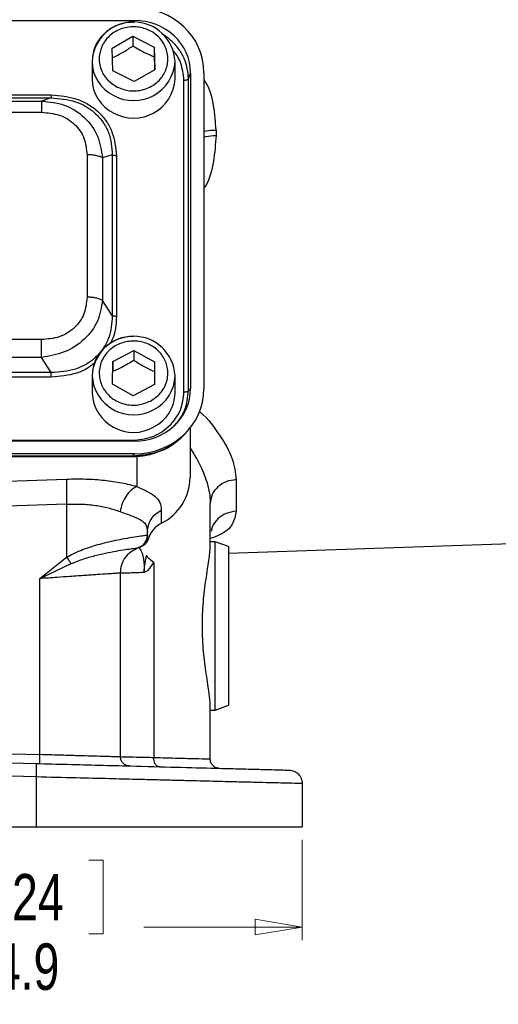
# Model space of a CAD drawing. Header units: inches. Extents: x 0.6 to 16.3, y 0.2 to 11.5.
# Tile 4 of 12: x 4.6 to 6.1, y 4 to 6.9. Entities that reach past the tile are written whole.
import ezdxf

# ---------------------------------------------------------------- set-up
doc = ezdxf.new("R2010")
doc.units = ezdxf.units.IN
doc.header["$MEASUREMENT"] = 0
doc.styles.add('SLDTEXTSTYLE0', font='TXT', dxfattribs={"width": 0.75})
doc.dimstyles.new('SLDDIMSTYLE1', dxfattribs={"dimtxt": 0.137795, "dimasz": 0.14, "dimexe": 0, "dimexo": 0.0625, "dimgap": 0.034449, "dimtad": 0, "dimdec": 1, "dimlfac": 1.5, "dimrnd": 1e-09, "dimzin": 12, "dimdsep": 46, "dimtxsty": 'SLDTEXTSTYLE0', "dimblk1": 'CLOSED', "dimblk2": 'CLOSED', "dimsah": 1, "dimcen": 0.09, "dimadec": 0, "dimazin": 3, "dimtfac": 1, "dimtdec": 1, "dimtofl": 0, "dimtmove": 0, "dimatfit": 3, "dimldrblk": 'CLOSED', "dimfxl": 0, "dimfrac": 2, "dimtolj": 1, "dimtzin": 12, "dimarcsym": 0})

# ---------------------------------------------------------------- blocks, each defined once
blk = doc.blocks.new('_Closed')
at = {"color": 0, "linetype": 'ByBlock', "lineweight": -2}
for p, q in [((-1, 0.166667), (0, 0)), ((-1, 0.166667), (-1, -0.166667)), ((0, 0), (-1, -0.166667)), ((0, 0), (-1, 0))]:
    blk.add_line(p, q, dxfattribs=at)
blk = doc.blocks.new('_D_11')
at = {"color": 7, "linetype": 'Continuous', "lineweight": 0}
for p, q in [((2.231, 4.4957), (2.231, 4.1977)), ((5.4843, 4.4957), (5.4843, 4.1977)), ((4.5449, 4.4355), (4.5029, 4.4355)), ((4.5029, 4.4355), (4.5029, 4.2168)), ((4.8503, 4.4355), (4.8923, 4.4355)), ((4.8923, 4.4355), (4.8923, 4.2168)), ((2.231, 4.237), (4.3821, 4.237)), ((4.5029, 4.2168), (4.5449, 4.2168)), ((4.8923, 4.2168), (4.8503, 4.2168)), ((5.4843, 4.237), (5.0132, 4.237))]:
    blk.add_line(p, q, dxfattribs=at)
at = {"color": 7, "linetype": 'Continuous', "lineweight": 18, "xscale": 0.14, "yscale": 0.14, "rotation": 180.0000000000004}
blk.add_blockref('_Closed', (2.231, 4.237, 0.3544), dxfattribs=at)
at = {"color": 7, "linetype": 'Continuous', "lineweight": 18, "xscale": 0.14, "yscale": 0.14}
blk.add_blockref('_Closed', (5.4843, 4.237, 0.3544), dxfattribs=at)
at = {"color": 7, "linetype": 'Continuous', "lineweight": 18, "char_height": 0.1378, "attachment_point": 1, "style": 'SLDTEXTSTYLE0'}
for s, insert in [('124', (4.5449, 4.3944)), ('4.9', (4.5704, 4.1882))]:
    blk.add_mtext(s, dxfattribs=dict(at, insert=insert))

msp = doc.modelspace()

# ---------------------------------------------------------------- linework, layer by layer
at = {"color": 7, "linetype": 'Continuous', "lineweight": 25}
for p, q in [((2.731, 6.9304), (4.9849, 6.9304)), ((4.9197, 6.8483), (4.9811, 6.8834)), ((4.9811, 6.8834), (5.0444, 6.8513)), ((4.9811, 6.8834), (4.9811, 6.8547)), ((4.9215, 6.7811), (4.9197, 6.8483)), ((5.0444, 6.8513), (5.0462, 6.7841)), ((5.0444, 6.8513), (5.0444, 6.8226)), ((4.8596, 6.8086), (4.8596, 6.7565)), ((5.1063, 6.7565), (5.1063, 6.8086)), ((4.9848, 6.749), (4.9215, 6.7811)), ((5.0462, 6.7841), (4.9848, 6.749)), ((5.1466, 6.7571), (5.1523, 6.7741)), ((5.1523, 6.7741), (5.1523, 5.8368)), ((5.1923, 6.7752), (5.1923, 5.8357)), ((5.1328, 5.8264), (5.1328, 6.753)), ((5.1466, 5.8305), (5.1466, 6.7571)), ((2.9773, 6.7089), (4.7386, 6.7089)), ((2.9773, 6.7001), (4.7386, 6.7001)), ((4.7386, 6.7001), (4.7096, 6.691)), ((3.0063, 6.691), (4.7096, 6.691)), ((3.0063, 6.6575), (4.7096, 6.6575)), ((5.2282, 6.6048), (5.2282, 6.5885)), ((4.8447, 6.5313), (4.8447, 6.1082)), ((4.9199, 6.5309), (4.8909, 6.5218)), ((4.9199, 6.5309), (4.9199, 6.0535)), ((4.932, 6.5284), (4.932, 6.051)), ((4.8909, 6.5218), (4.8909, 6.0987)), ((4.9199, 6.0535), (4.8909, 6.0987)), ((4.7096, 5.9821), (3.0063, 5.9821)), ((4.921, 5.9168), (4.9837, 5.9498)), ((4.9837, 5.9498), (5.0457, 5.9157)), ((4.9837, 5.9498), (4.9837, 5.9212)), ((4.7096, 5.9294), (3.0063, 5.9294)), ((4.7386, 5.8843), (4.7096, 5.9294)), ((4.9203, 5.8496), (4.921, 5.9168)), ((4.921, 5.9168), (4.921, 5.8881)), ((5.0457, 5.9157), (5.045, 5.8484)), ((4.7386, 5.8843), (2.9773, 5.8843)), ((4.7386, 5.8704), (2.9773, 5.8704)), ((4.8596, 5.875), (4.8596, 5.8229)), ((5.1063, 5.8229), (5.1063, 5.875)), ((4.9822, 5.8154), (4.9203, 5.8496)), ((5.045, 5.8484), (4.9822, 5.8154)), ((5.1466, 5.8305), (5.1523, 5.8368)), ((5.1359, 5.7022), (5.1434, 5.7106)), ((5.151, 5.7193), (5.151, 5.5723)), ((4.9849, 5.6805), (2.731, 5.6805)), ((2.7367, 5.683), (4.9792, 5.683)), ((4.9861, 5.6432), (2.7298, 5.6432)), ((4.9792, 5.6356), (2.7367, 5.6356)), ((2.7367, 5.6347), (4.9792, 5.6347)), ((4.9861, 5.6432), (4.9792, 5.6356)), ((4.3263, 5.5514), (4.7842, 5.5679)), ((5.2882, 5.5661), (5.2882, 5.4721)), ((4.7842, 5.4933), (4.3263, 5.4768)), ((4.7842, 5.4933), (4.7842, 5.3355)), ((5.0654, 5.4755), (5.0654, 5.4363)), ((5.211, 5.3668), (5.211, 5.4948)), ((5.0243, 5.4018), (5.0242, 5.4018)), ((5.0243, 5.4018), (5.0243, 5.4102)), ((5.0243, 5.3995), (5.0243, 5.4018)), ((4.9976, 5.3641), (4.9976, 5.3641)), ((4.9994, 5.3647), (5.0016, 5.3654)), ((5.0016, 5.3654), (5.0024, 5.3656)), ((5.0024, 5.3656), (5.0043, 5.3663)), ((5.0043, 5.3663), (5.0043, 5.3666)), ((5.2256, 5.3818), (5.211, 5.3818)), ((5.2656, 5.3672), (5.2256, 5.3818)), ((5.2256, 5.1317), (5.2256, 5.3818)), ((5.2656, 5.3473), (6.2187, 5.3806)), ((5.2656, 5.3672), (5.2656, 5.1317)), ((4.7042, 5.2721), (4.7842, 5.3355)), ((4.7042, 5.2721), (4.7974, 5.3165)), ((5.0429, 5.3204), (5.0429, 4.7399)), ((4.7042, 4.7492), (4.7042, 5.2721)), ((4.9443, 4.7422), (4.9443, 5.2887)), ((5.2256, 4.8817), (5.2256, 5.1317)), ((5.2656, 5.1317), (5.2656, 4.8962)), ((5.211, 4.7352), (5.211, 4.8966)), ((5.2256, 4.8817), (5.2656, 4.8962)), ((5.211, 4.8817), (5.2256, 4.8817)), ((3.8576, 4.7447), (4.6935, 4.7228)), ((4.3263, 4.7591), (4.7042, 4.7492)), ((4.6946, 4.6828), (3.8576, 4.7047)), ((4.6946, 4.535), (4.6946, 4.6828)), ((5.4843, 4.6631), (5.4843, 4.535)), ((3.8576, 4.535), (4.6946, 4.535)), ((4.6946, 4.535), (5.4843, 4.535))]:
    msp.add_line(p, q, dxfattribs=at)
at = {"color": 8, "linetype": 'Continuous', "lineweight": 25}
for p, q in [((4.9827, 6.9237), (4.9849, 6.9304)), ((4.9792, 5.6354), (4.9792, 5.6356)), ((4.993, 5.6361), (4.993, 5.5458)), ((5.0277, 5.3927), (5.0275, 5.3931))]:
    msp.add_line(p, q, dxfattribs=at)
at = {"color": 7, "linetype": 'Continuous', "lineweight": 25}
for centre, radius, start, end in [((4.983, 6.8024), 0.1235, 2.8653, 177.1347), ((4.9731, 6.7577), 0.1135, 180.6065, 244.3757), ((4.9833, 6.7633), 0.1232, 241.2416, 356.8244), ((4.983, 5.8687), 0.1235, 2.8988, 177.1012), ((4.9827, 5.8298), 0.1233, 183.2288, 299.5765), ((4.9925, 5.8243), 0.1138, 296.6672, 359.2818), ((4.9966, 5.5745), 0.1543, 296.448, 359.1655), ((5.0997, 5.3686), 0.0759, 116.9064, 161.5208)]:
    msp.add_arc(centre, radius, start, end, dxfattribs=at)
at = {"color": 8, "linetype": 'Continuous', "lineweight": 25}
for centre, radius, start, end in [((4.9731, 6.8098), 0.1135, 180.6065, 244.3757), ((4.9833, 6.8154), 0.1232, 241.2416, 356.8244), ((4.9827, 5.8819), 0.1233, 183.2288, 299.5765), ((4.9925, 5.8764), 0.1138, 296.6672, 359.2818)]:
    msp.add_arc(centre, radius, start, end, dxfattribs=at)
at = {"color": 7, "linetype": 'Continuous', "lineweight": 25}
for centre, major_axis, start_param, end_param in [((4.9797, 6.7692), (0.2087, 0.0437), 6.091166, 7.631805), ((4.9797, 6.7692), (0.1694, 0.0355), 6.091166, 7.631805), ((4.9797, 5.8417), (0.1694, -0.0355), 4.934566, 6.475204), ((4.9797, 5.8417), (0.2087, -0.0437), 4.934566, 6.475204)]:
    msp.add_ellipse(centre, major_axis=major_axis, ratio=0.927683, start_param=start_param, end_param=end_param, dxfattribs=at)
for points, knots in [([(4.983, 6.9251), (4.9725, 6.9244), (4.9578, 6.9235), (4.9372, 6.9172), (4.9204, 6.9097), (4.9022, 6.8976), (4.8857, 6.8815), (4.8722, 6.8614), (4.863, 6.8402), (4.8615, 6.8255), (4.8608, 6.8191)], [0, 0, 0, 0, 0.172577, 0.241942, 0.357181, 0.477512, 0.607541, 0.745002, 0.88973, 1, 1, 1, 1]), ([(4.9342, 6.7325), (4.9236, 6.7394), (4.9073, 6.7499), (4.8925, 6.7709), (4.8844, 6.789), (4.8806, 6.8083), (4.8811, 6.8333), (4.8912, 6.8628), (4.9122, 6.8867), (4.9344, 6.9007), (4.9538, 6.9082), (4.9745, 6.9118), (5.0013, 6.9113), (5.0329, 6.9019), (5.0585, 6.8822), (5.0735, 6.8615), (5.0815, 6.8434), (5.0853, 6.8241), (5.0848, 6.7991), (5.0747, 6.7696), (5.0537, 6.7457), (5.0315, 6.7317), (5.0121, 6.7242), (4.9914, 6.7207), (4.9645, 6.7209), (4.9462, 6.7279), (4.9342, 6.7325)], [0, 0, 0, 0, 0.059864, 0.09209, 0.125, 0.15791, 0.190136, 0.25, 0.309864, 0.34209, 0.375, 0.40791, 0.440136, 0.5, 0.559864, 0.59209, 0.625, 0.65791, 0.690136, 0.75, 0.809864, 0.84209, 0.875, 0.90791, 0.940136, 1, 1, 1, 1]), ([(4.9197, 6.8196), (4.9307, 6.8249), (4.9512, 6.8346), (4.9716, 6.8484), (4.9811, 6.8547)], [0, 0, 0, 0, 0.534747, 1, 1, 1, 1]), ([(4.9811, 6.8547), (4.9924, 6.848), (5.0136, 6.8353), (5.0346, 6.8266), (5.0444, 6.8226)], [0, 0, 0, 0, 0.534747, 1, 1, 1, 1]), ([(5.0444, 6.8226), (5.0447, 6.8093), (5.045, 6.7955), (5.0454, 6.784), (5.0454, 6.7836)], [0, 0, 0, 0, 0.97038, 1, 1, 1, 1]), ([(4.7386, 6.7089), (4.7643, 6.7068), (4.8029, 6.7036), (4.849, 6.6818), (4.8791, 6.6595), (4.903, 6.6314), (4.9263, 6.5884), (4.9298, 6.5524), (4.932, 6.5284)], [0, 0, 0, 0, 0.250072, 0.375279, 0.5, 0.624721, 0.749928, 1, 1, 1, 1]), ([(4.7386, 6.7001), (4.763, 6.6982), (4.7996, 6.6954), (4.8431, 6.675), (4.8713, 6.6541), (4.8936, 6.6278), (4.9153, 6.5873), (4.9181, 6.5534), (4.9199, 6.5309)], [0, 0, 0, 0, 0.251011, 0.37739, 0.5, 0.622613, 0.748989, 1, 1, 1, 1]), ([(4.7096, 6.691), (4.7327, 6.6885), (4.7794, 6.6835), (4.8393, 6.6456), (4.8806, 6.589), (4.8874, 6.5441), (4.8909, 6.5218)], [0, 0, 0, 0, 0.2475173, 0.5, 0.7524827, 1, 1, 1, 1]), ([(4.7096, 6.6575), (4.7275, 6.656), (4.7545, 6.6537), (4.7867, 6.6385), (4.8076, 6.6229), (4.8244, 6.6034), (4.8406, 6.5733), (4.8431, 6.5481), (4.8447, 6.5313)], [0, 0, 0, 0, 0.250062, 0.37621, 0.5, 0.623853, 0.749938, 1, 1, 1, 1]), ([(4.8447, 6.1082), (4.8431, 6.0915), (4.8406, 6.0662), (4.8244, 6.0362), (4.8076, 6.0167), (4.7867, 6.0011), (4.7545, 5.9859), (4.7275, 5.9836), (4.7096, 5.9821)], [0, 0, 0, 0, 0.250062, 0.37621, 0.5, 0.623853, 0.749938, 1, 1, 1, 1]), ([(4.8909, 6.0987), (4.8874, 6.0778), (4.8806, 6.0356), (4.8393, 5.9803), (4.7794, 5.9411), (4.7327, 5.9333), (4.7096, 5.9294)], [0, 0, 0, 0, 0.247517, 0.5, 0.752483, 1, 1, 1, 1]), ([(4.9199, 6.0535), (4.9181, 6.0306), (4.9153, 5.9961), (4.8936, 5.9553), (4.8713, 5.9289), (4.8431, 5.9082), (4.7996, 5.8881), (4.763, 5.8858), (4.7386, 5.8843)], [0, 0, 0, 0, 0.251011, 0.37739, 0.5, 0.622613, 0.748989, 1, 1, 1, 1]), ([(4.983, 5.9915), (4.9725, 5.9908), (4.9578, 5.9899), (4.9372, 5.9836), (4.9204, 5.9761), (4.9022, 5.964), (4.8857, 5.9479), (4.8721, 5.9279), (4.8629, 5.9063), (4.8614, 5.8914), (4.8606, 5.8847)], [0, 0, 0, 0, 0.171743, 0.240772, 0.355455, 0.475205, 0.604605, 0.741402, 0.885431, 1, 1, 1, 1]), ([(5.0331, 5.7997), (5.0212, 5.7949), (5.003, 5.7876), (4.9761, 5.787), (4.9554, 5.7902), (4.9358, 5.7974), (4.9134, 5.8111), (4.892, 5.8347), (4.8814, 5.864), (4.8805, 5.889), (4.884, 5.9084), (4.8917, 5.9266), (4.9063, 5.9475), (4.9316, 5.9676), (4.9631, 5.9774), (4.9898, 5.9783), (5.0105, 5.975), (5.0301, 5.9678), (5.0525, 5.9542), (5.0739, 5.9306), (5.0845, 5.9012), (5.0854, 5.8762), (5.0819, 5.8569), (5.0742, 5.8387), (5.0597, 5.8174), (5.0436, 5.8067), (5.0331, 5.7997)], [0, 0, 0, 0, 0.059864, 0.09209, 0.125, 0.15791, 0.190136, 0.25, 0.309864, 0.34209, 0.375, 0.40791, 0.440136, 0.5, 0.559864, 0.59209, 0.625, 0.65791, 0.690136, 0.75, 0.809864, 0.84209, 0.875, 0.90791, 0.940136, 1, 1, 1, 1]), ([(4.921, 5.8881), (4.9322, 5.893), (4.9531, 5.9021), (4.974, 5.9151), (4.9837, 5.9212)], [0, 0, 0, 0, 0.534747, 1, 1, 1, 1]), ([(4.9837, 5.9212), (4.9947, 5.914), (5.0155, 5.9006), (5.0361, 5.8913), (5.0457, 5.887)], [0, 0, 0, 0, 0.534747, 1, 1, 1, 1]), ([(4.9206, 5.8494), (4.9206, 5.8512), (4.9207, 5.8628), (4.9209, 5.8766), (4.921, 5.8881)], [0, 0, 0, 0, 0.157195, 1, 1, 1, 1]), ([(4.9792, 5.683), (4.9987, 5.6849), (5.0285, 5.6877), (5.0644, 5.7056), (5.0889, 5.724), (5.1086, 5.7469), (5.1277, 5.7803), (5.1308, 5.8082), (5.1328, 5.8264)], [0, 0, 0, 0, 0.240853, 0.369278, 0.5, 0.630722, 0.759147, 1, 1, 1, 1]), ([(4.9792, 5.6348), (4.9934, 5.6355), (5.0223, 5.6371), (5.0643, 5.6503), (5.1039, 5.6714), (5.1253, 5.692), (5.136, 5.7024)], [0, 0, 0, 0, 0.240515, 0.489269, 0.743239, 1, 1, 1, 1]), ([(5.1318, 5.6991), (5.1295, 5.6963), (5.1186, 5.6833), (5.0928, 5.6657), (5.0454, 5.6415), (5.0052, 5.6379), (4.9792, 5.6356)], [0, 0, 0, 0, 0.064824, 0.305782, 0.550333, 1, 1, 1, 1]), ([(4.7842, 5.5679), (4.8033, 5.5682), (4.8417, 5.5688), (4.8971, 5.5648), (4.949, 5.5575), (4.9784, 5.5497), (4.993, 5.5458)], [0, 0, 0, 0, 0.246357, 0.496982, 0.74919, 1, 1, 1, 1]), ([(4.993, 5.5458), (4.9872, 5.5426), (4.9755, 5.5362), (4.9604, 5.5182), (4.9485, 5.496), (4.9448, 5.4794), (4.9429, 5.4712)], [0, 0, 0, 0, 0.250006, 0.499998, 0.750005, 1, 1, 1, 1]), ([(4.993, 5.5458), (5.0039, 5.5407), (5.0264, 5.5304), (5.0486, 5.5164), (5.0629, 5.4991), (5.0645, 5.4834), (5.0654, 5.4755)], [0, 0, 0, 0, 0.231639, 0.476918, 0.734744, 1, 1, 1, 1]), ([(4.7842, 5.4933), (4.7988, 5.4936), (4.828, 5.4942), (4.8699, 5.4902), (4.9093, 5.4829), (4.9315, 5.4751), (4.9429, 5.4712)], [0, 0, 0, 0, 0.2463996, 0.4948313, 0.7420557, 1, 1, 1, 1]), ([(4.9429, 5.4712), (4.9551, 5.4668), (4.9793, 5.458), (5.0051, 5.4476), (5.0215, 5.4333), (5.0234, 5.418), (5.0243, 5.4102)], [0, 0, 0, 0, 0.247971, 0.49533, 0.745303, 1, 1, 1, 1]), ([(4.7842, 5.3355), (4.7908, 5.3392), (4.8045, 5.3469), (4.8259, 5.3561), (4.8481, 5.3643), (4.8717, 5.3717), (4.8973, 5.3787), (4.924, 5.3849), (4.9526, 5.3906), (4.9811, 5.3955), (5.0046, 5.399), (5.0205, 5.4012), (5.023, 5.4016), (5.0242, 5.4018)], [0, 0, 0, 0, 0.05804, 0.121656, 0.181764, 0.245538, 0.323978, 0.407603, 0.496572, 0.617574, 0.748497, 0.871284, 1, 1, 1, 1]), ([(4.9976, 5.3641), (5.0018, 5.366), (5.0101, 5.37), (5.0185, 5.3801), (5.0234, 5.3909), (5.024, 5.3982), (5.0242, 5.4018)], [0, 0, 0, 0, 0.27977, 0.559537, 0.779763, 1, 1, 1, 1]), ([(5.0277, 5.3927), (5.0269, 5.3899), (5.0252, 5.3843), (5.0202, 5.3768), (5.0132, 5.3703), (5.0073, 5.3676), (5.0043, 5.3663)], [0, 0, 0, 0, 0.25192, 0.503164, 0.752496, 1, 1, 1, 1]), ([(5.0216, 5.3872), (5.0217, 5.3874), (5.0226, 5.3892), (5.0235, 5.3926), (5.0238, 5.3954), (5.0239, 5.3967)], [0, 0, 0, 0, 0.055567, 0.568, 1, 1, 1, 1]), ([(4.7974, 5.3165), (4.8101, 5.3216), (4.8357, 5.3319), (4.8862, 5.3454), (4.9417, 5.3563), (4.9878, 5.3627), (4.9943, 5.3636), (4.9976, 5.3641)], [0, 0, 0, 0, 0.122769, 0.248293, 0.500131, 0.750864, 1, 1, 1, 1]), ([(4.9976, 5.3641), (4.9981, 5.3638), (4.9991, 5.3633), (5.0047, 5.3575), (5.0092, 5.3458), (5.0122, 5.3329), (5.014, 5.3172), (5.0147, 5.3027), (5.0147, 5.2951), (5.0147, 5.2913)], [0, 0, 0, 0, 0.283842, 0.551774, 0.675697, 0.791595, 0.898594, 0.949597, 1, 1, 1, 1]), ([(5.211, 4.8966), (5.2103, 4.9072), (5.2087, 4.9307), (5.1991, 4.986), (5.1901, 5.0546), (5.1862, 5.1289), (5.1896, 5.2035), (5.1982, 5.2714), (5.2082, 5.3295), (5.21, 5.3543), (5.211, 5.3668)], [0, 0, 0, 0, 0.110557, 0.244359, 0.370145, 0.495459, 0.620747, 0.74649, 0.872816, 1, 1, 1, 1]), ([(5.0147, 5.2913), (5.0147, 5.2913), (5.0147, 5.2913), (5.0147, 5.2913), (5.0147, 5.2913), (5.0147, 5.2913), (5.0147, 5.2913), (5.0147, 5.2913), (5.0147, 5.2913), (5.0147, 5.2913), (5.0147, 5.2913), (5.0147, 5.2914), (5.0147, 5.2916), (5.0147, 5.2923), (5.0147, 5.2931), (5.0147, 5.2938), (5.0147, 5.294), (5.0147, 5.2944), (5.0147, 5.2951), (5.0148, 5.2963), (5.0148, 5.298), (5.015, 5.3004), (5.0153, 5.3039), (5.0159, 5.3089), (5.017, 5.3162), (5.0191, 5.3272), (5.0206, 5.3356), (5.0215, 5.3408)], [0, 0, 0, 0, 0.000387, 0.000578, 0.000598, 0.000604, 0.00061, 0.000616, 0.000623, 0.000645, 0.000834, 0.001712, 0.0032, 0.013797, 0.042063, 0.050351, 0.053046, 0.057814, 0.07301, 0.095051, 0.126704, 0.171959, 0.236771, 0.330288, 0.467535, 0.67471, 1, 1, 1, 1]), ([(5.0429, 5.3204), (5.0377, 5.324), (5.0274, 5.3314), (5.0235, 5.3377), (5.0215, 5.3408)], [0, 0, 0, 0, 0.499995, 1, 1, 1, 1]), ([(5.0147, 5.2913), (5.0162, 5.2918), (5.022, 5.2934), (5.0324, 5.3028), (5.0392, 5.3141), (5.0429, 5.3204)], [0, 0, 0, 0, 0.139884, 0.52827, 1, 1, 1, 1]), ([(4.9443, 5.2887), (4.9435, 5.2886), (4.9418, 5.2885), (4.9283, 5.2875), (4.9065, 5.286), (4.8814, 5.2843), (4.858, 5.2827), (4.8389, 5.2814), (4.8174, 5.2799), (4.7899, 5.278), (4.7523, 5.2754), (4.7215, 5.2733), (4.7042, 5.2721)], [0, 0, 0, 0, 0.120065, 0.243321, 0.369788, 0.49948, 0.559839, 0.623234, 0.689668, 0.759139, 0.864253, 1, 1, 1, 1]), ([(4.9443, 5.2887), (4.9451, 5.2887), (4.9468, 5.2888), (4.9606, 5.2893), (4.9822, 5.2901), (5.0038, 5.2909), (5.0147, 5.2913)], [0, 0, 0, 0, 0.241763, 0.489012, 0.741755, 1, 1, 1, 1]), ([(4.9443, 4.7422), (4.9435, 4.7422), (4.9418, 4.7423), (4.9283, 4.7427), (4.9065, 4.7433), (4.8764, 4.7442), (4.8387, 4.7453), (4.8022, 4.7463), (4.7684, 4.7473), (4.7385, 4.7482), (4.7162, 4.7488), (4.7042, 4.7492)], [0, 0, 0, 0, 0.120191, 0.243561, 0.370113, 0.499848, 0.623463, 0.75913, 0.825792, 0.906085, 1, 1, 1, 1]), ([(5.0429, 4.7399), (5.0276, 4.7402), (4.9975, 4.7409), (4.967, 4.7417), (4.9477, 4.7421), (4.9454, 4.7422), (4.9443, 4.7422)], [0, 0, 0, 0, 0.2619814, 0.5159738, 0.7619793, 1, 1, 1, 1]), ([(5.0599, 4.7132), (5.0573, 4.7138), (5.0522, 4.7149), (5.0466, 4.722), (5.0434, 4.7308), (5.043, 4.7368), (5.0429, 4.7399)], [0, 0, 0, 0, 0.279634, 0.559249, 0.779637, 1, 1, 1, 1]), ([(5.211, 4.7352), (5.2089, 4.7353), (5.2046, 4.7354), (5.1704, 4.7364), (5.1182, 4.7378), (5.0684, 4.7392), (5.0429, 4.7399)], [0, 0, 0, 0, 0.2481, 0.499972, 0.743507, 1, 1, 1, 1]), ([(4.6935, 4.7228), (4.7248, 4.722), (4.7881, 4.7203), (4.8823, 4.7179), (4.992, 4.715), (5.1121, 4.7118), (5.218, 4.7091), (5.2963, 4.707), (5.3518, 4.7056), (5.3945, 4.7045), (5.4242, 4.7037), (5.4421, 4.7032), (5.4443, 4.7031), (5.4453, 4.7031)], [0, 0, 0, 0, 0.0780504, 0.1583513, 0.2407665, 0.3690914, 0.4999363, 0.5872044, 0.6737238, 0.7593073, 0.8416902, 0.9219711, 1, 1, 1, 1]), ([(5.4843, 4.6631), (5.4816, 4.6632), (5.4762, 4.6633), (5.4393, 4.6643), (5.3967, 4.6653), (5.357, 4.6663), (5.3101, 4.6675), (5.2634, 4.6686), (5.2196, 4.6697), (5.1803, 4.6707), (5.1377, 4.6718), (5.0915, 4.6729), (5.0419, 4.6742), (4.9818, 4.6757), (4.9055, 4.6776), (4.8072, 4.68), (4.734, 4.6818), (4.6946, 4.6828)], [0, 0, 0, 0, 0.120115, 0.243406, 0.306316, 0.370022, 0.434527, 0.499829, 0.539715, 0.580945, 0.623519, 0.667437, 0.712699, 0.759306, 0.825919, 0.906153, 1, 1, 1, 1])]:
    msp.add_open_spline(points, degree=3, knots=knots, dxfattribs=at)
at = {"color": 8, "linetype": 'Continuous', "lineweight": 25}
for points, knots in [([(5.1466, 6.7571), (5.1444, 6.7768), (5.1409, 6.8071), (5.12, 6.8436), (5.0984, 6.8678), (5.0802, 6.8833), (5.0687, 6.8887), (5.0672, 6.8894)], [0, 0, 0, 0, 0.371876, 0.57374, 0.77249, 0.971247, 1, 1, 1, 1]), ([(5.1328, 6.753), (5.1307, 6.7711), (5.1274, 6.7988), (5.1119, 6.828), (5.1022, 6.8386), (5.0992, 6.8419)], [0, 0, 0, 0, 0.564142, 0.864946, 1, 1, 1, 1]), ([(5.2282, 6.6048), (5.2265, 6.6286), (5.2232, 6.6762), (5.2098, 6.7283), (5.1943, 6.7523), (5.1923, 6.7554)], [0, 0, 0, 0, 0.46484, 0.930102, 1, 1, 1, 1]), ([(5.1923, 6.6006), (5.1943, 6.6012), (5.2045, 6.6041), (5.2176, 6.6045), (5.2282, 6.6048)], [0, 0, 0, 0, 0.196962, 1, 1, 1, 1]), ([(5.2282, 6.5885), (5.2263, 6.5628), (5.2226, 6.5114), (5.2086, 6.458), (5.1939, 6.4333), (5.1923, 6.4307)], [0, 0, 0, 0, 0.47095, 0.943631, 1, 1, 1, 1]), ([(5.1923, 6.5842), (5.1943, 6.5848), (5.2045, 6.5877), (5.2176, 6.5881), (5.2282, 6.5885)], [0, 0, 0, 0, 0.196962, 1, 1, 1, 1]), ([(4.932, 6.051), (4.9307, 6.0266), (4.9291, 5.9985), (4.9155, 5.9741), (4.9137, 5.9709)], [0, 0, 0, 0, 0.867924, 1, 1, 1, 1]), ([(4.8666, 5.9123), (4.8606, 5.9075), (4.845, 5.895), (4.8026, 5.8761), (4.7642, 5.8727), (4.7386, 5.8704)], [0, 0, 0, 0, 0.169585, 0.446643, 1, 1, 1, 1]), ([(5.1022, 5.7247), (5.1081, 5.731), (5.1215, 5.7452), (5.1407, 5.7802), (5.1443, 5.8107), (5.1466, 5.8305)], [0, 0, 0, 0, 0.214459, 0.490837, 1, 1, 1, 1]), ([(5.1784, 5.7691), (5.1791, 5.7686), (5.206, 5.7457), (5.2405, 5.6975), (5.2809, 5.6288), (5.2857, 5.5869), (5.2882, 5.5661)], [0, 0, 0, 0, 0.008254, 0.3403, 0.670546, 1, 1, 1, 1]), ([(5.151, 5.6597), (5.1525, 5.6576), (5.159, 5.6483), (5.1706, 5.6284), (5.1847, 5.6016), (5.1963, 5.5731), (5.2047, 5.546), (5.21, 5.5198), (5.2106, 5.503), (5.211, 5.4948)], [0, 0, 0, 0, 0.037509, 0.161912, 0.345704, 0.508489, 0.670338, 0.839879, 1, 1, 1, 1]), ([(5.2882, 5.4721), (5.2856, 5.4587), (5.2803, 5.4321), (5.2519, 5.4056), (5.2207, 5.3945), (5.211, 5.391)], [0, 0, 0, 0, 0.406373, 0.814211, 1, 1, 1, 1]), ([(5.2882, 5.4721), (5.2779, 5.4707), (5.2575, 5.4678), (5.2324, 5.4503), (5.2168, 5.4305), (5.2147, 5.4165), (5.2141, 5.412)], [0, 0, 0, 0, 0.288354, 0.576707, 0.865061, 1, 1, 1, 1])]:
    msp.add_open_spline(points, degree=3, knots=knots, dxfattribs=at)
at = {"color": 7, "linetype": 'Continuous', "lineweight": 25}
for points in [[(5.1328, 6.753), (5.1345, 6.753), (5.1377, 6.7532), (5.142, 6.7541), (5.1453, 6.7554), (5.1462, 6.7566), (5.1466, 6.7571)], [(4.7386, 6.7089), (4.7386, 6.7078), (4.7386, 6.7056), (4.7386, 6.703), (4.7386, 6.701), (4.7386, 6.7004), (4.7386, 6.7001)], [(4.7096, 6.691), (4.7096, 6.69), (4.7096, 6.6878), (4.7096, 6.6802), (4.7096, 6.6701), (4.7096, 6.6617), (4.7096, 6.6575)], [(4.8909, 6.5218), (4.8882, 6.5232), (4.883, 6.5259), (4.8716, 6.529), (4.8586, 6.531), (4.8493, 6.5312), (4.8447, 6.5313)], [(4.932, 6.5284), (4.9308, 6.5284), (4.9284, 6.5285), (4.925, 6.529), (4.922, 6.5298), (4.9206, 6.5305), (4.9199, 6.5309)], [(4.8909, 6.0987), (4.8882, 6.1001), (4.883, 6.1028), (4.8716, 6.1058), (4.8586, 6.1079), (4.8493, 6.1081), (4.8447, 6.1082)], [(4.932, 6.051), (4.9308, 6.051), (4.9284, 6.0511), (4.925, 6.0516), (4.922, 6.0524), (4.9206, 6.0531), (4.9199, 6.0535)], [(4.7096, 5.9294), (4.7096, 5.9333), (4.7096, 5.9409), (4.7096, 5.9546), (4.7096, 5.9687), (4.7096, 5.9776), (4.7096, 5.9821)], [(4.7386, 5.8704), (4.7386, 5.8716), (4.7386, 5.874), (4.7386, 5.8777), (4.7386, 5.8812), (4.7386, 5.8832), (4.7386, 5.8843)], [(5.1328, 5.8264), (5.1345, 5.8265), (5.1377, 5.8266), (5.142, 5.8275), (5.1453, 5.8288), (5.1462, 5.83), (5.1466, 5.8305)], [(4.7842, 5.5679), (4.784, 5.5643), (4.7835, 5.5572), (4.7833, 5.5391), (4.7835, 5.5173), (4.784, 5.5013), (4.7842, 5.4933)], [(5.2882, 5.5661), (5.278, 5.5647), (5.2576, 5.562), (5.2321, 5.5454), (5.2144, 5.5222), (5.2121, 5.5039), (5.211, 5.4948)], [(5.0243, 5.4102), (5.0248, 5.4168), (5.0259, 5.4301), (5.0346, 5.4485), (5.0476, 5.4645), (5.0594, 5.4718), (5.0654, 5.4755)], [(5.0243, 5.4018), (5.0239, 5.3977), (5.0232, 5.3895), (5.0174, 5.3784), (5.0089, 5.3692), (5.0014, 5.3658), (4.9976, 5.3641)], [(4.9443, 5.2887), (4.945, 5.2969), (4.9465, 5.3133), (4.958, 5.3355), (4.9751, 5.3538), (4.9901, 5.3606), (4.9976, 5.3641)], [(4.7842, 5.3355), (4.7866, 5.3321), (4.7915, 5.3253), (4.7954, 5.3194), (4.7974, 5.3165)], [(4.7049, 4.7225), (4.7047, 4.7229), (4.7044, 4.7237), (4.7041, 4.7299), (4.704, 4.7387), (4.7041, 4.7457), (4.7042, 4.7492)], [(4.9703, 4.7156), (4.9668, 4.716), (4.96, 4.717), (4.9514, 4.7232), (4.9455, 4.7319), (4.9447, 4.7388), (4.9443, 4.7422)], [(4.6946, 4.6828), (4.6947, 4.6881), (4.6949, 4.6985), (4.6947, 4.7117), (4.6943, 4.721), (4.6938, 4.7222), (4.6935, 4.7228)], [(5.2369, 4.7086), (5.2335, 4.7091), (5.2267, 4.71), (5.2181, 4.7162), (5.2121, 4.7249), (5.2113, 4.7318), (5.211, 4.7352)], [(5.4453, 4.7031), (5.4505, 4.7024), (5.4608, 4.701), (5.4736, 4.6917), (5.4825, 4.6786), (5.4837, 4.6683), (5.4843, 4.6631)]]:
    msp.add_open_spline(points, degree=3, dxfattribs=at)

# ---------------------------------------------------------------- dimensions: what is measured, and where the dimension line sits
at = {"color": 7, "linetype": 'Continuous', "lineweight": 18}
dim = msp.add_linear_dim(base=(5.4843, 4.237), p1=(2.231, 4.535), p2=(5.4843, 4.535), dimstyle='SLDDIMSTYLE1', dxfattribs=at)
dim.commit()
dim.dimension.update_dxf_attribs({"geometry": '_D_11', "text_midpoint": (4.6976, 4.237), "dimtype": 160})

doc.saveas('drawing.dxf')
